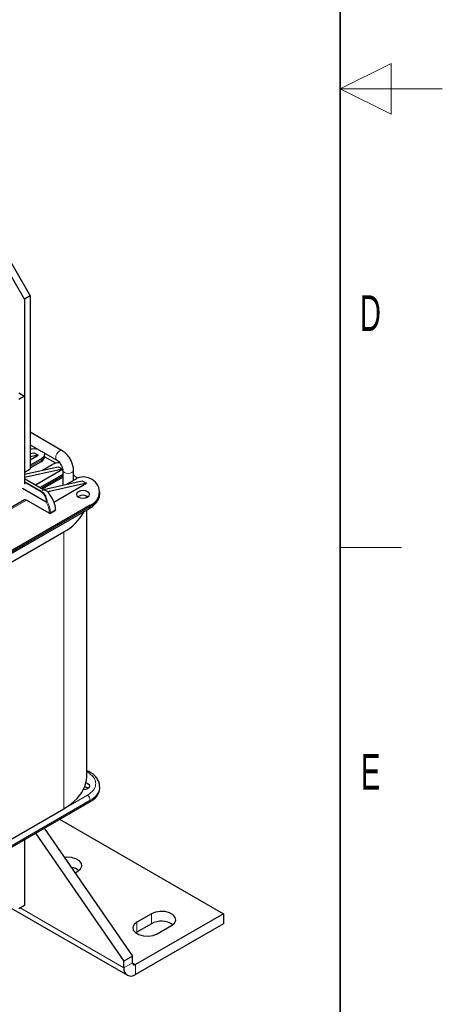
# Model space of a CAD drawing. Header units: millimetres. Extents: x 5 to 418, y 2 to 292.
# Tile 48 of 51: x 377 to 418, y 57 to 154. Entities that reach past the tile are written whole.
import ezdxf

# ---------------------------------------------------------------- set-up
doc = ezdxf.new("R2010")
doc.units = ezdxf.units.MM
doc.layers.add('SLD-0', color=7, linetype='Continuous')
doc.styles.add('SLDTEXTSTYLE0', font='TXT', dxfattribs={"width": 0.605})

msp = doc.modelspace()

# ---------------------------------------------------------------- linework, layer by layer
at = {"color": 7, "linetype": 'Continuous', "lineweight": 25}
for p, q in [((377.0264, 126.6194), (374.198, 131.5184)), ((374.7637, 131.845), (377.5921, 126.946)), ((377.5921, 126.946), (377.0264, 126.6194)), ((377.0264, 126.6194), (377.0264, 109.6354)), ((377.5921, 126.946), (377.5921, 109.962)), ((376.4608, 117.4415), (377.0264, 117.1149)), ((377.0264, 117.1149), (376.4608, 116.7883)), ((377.0264, 117.1149), (377.0264, 108.4792)), ((380.727, 111.7499), (377.5921, 113.5596)), ((377.5921, 112.3402), (380.199, 110.8353)), ((377.731, 111.8896), (377.5921, 111.9698)), ((377.5921, 111.475), (377.9457, 111.5536)), ((377.5921, 110.8596), (378.3699, 111.3086)), ((378.3699, 111.3086), (377.5921, 111.1357)), ((377.9457, 111.5536), (378.3699, 111.3086)), ((380.1069, 110.518), (378.9886, 111.1636)), ((379.0047, 111.2351), (379.0047, 111.3658)), ((377.0264, 109.4495), (380.3216, 110.182)), ((378.7235, 110.9739), (377.5921, 110.3208)), ((377.5921, 110.0548), (378.6406, 110.6601)), ((378.8037, 109.8446), (379.7417, 110.3861)), ((380.3216, 110.182), (380.7458, 109.9371)), ((377.0264, 109.6354), (377.5921, 109.962)), ((380.7458, 109.9371), (377.0264, 109.1102)), ((378.1014, 108.4105), (380.7458, 109.9371)), ((380.7835, 109.42), (378.5681, 108.1411)), ((378.7985, 108.0081), (380.7835, 109.154)), ((380.7835, 109.8229), (380.7835, 108.385)), ((381.8395, 108.854), (381.8395, 109.8229)), ((377.0264, 109.0311), (378.8791, 107.9616)), ((378.8791, 107.9616), (382.6974, 108.8104)), ((383.1217, 108.5655), (379.4876, 107.7576)), ((379.9229, 106.7189), (383.1217, 108.5655)), ((381.1795, 108.473), (382.1176, 109.0145)), ((382.6974, 108.8104), (383.1217, 108.5655)), ((378.9498, 107.9208), (378.8791, 107.9616)), ((379.4876, 107.7576), (379.3033, 107.6512)), ((382.3156, 107.2673), (382.2654, 107.2347)), ((384.4125, 107.5776), (384.4125, 107.7083)), ((377.0244, 106.928), (368.9713, 102.279)), ((383.4753, 106.402), (369.0786, 98.091)), ((379.4589, 105.6183), (377.2244, 106.9082)), ((368.9957, 97.7772), (383.3924, 106.0882)), ((379.572, 105.6183), (380.0811, 105.9122)), ((380.0811, 105.9612), (380.0811, 105.9122)), ((383.1284, 79.7581), (383.1284, 105.9358)), ((371.9636, 98.646), (380.8731, 103.7894)), ((384.4125, 78.6394), (384.4125, 78.7701)), ((369.0786, 69.0221), (383.4753, 77.3332)), ((371.9636, 71.4715), (380.8731, 76.6149)), ((380.4754, 75.6014), (396.5426, 66.3261)), ((378.9553, 74.7239), (387.633, 62.1625)), ((377.0264, 73.6104), (377.0264, 67.1426)), ((378.1068, 74.234), (386.7845, 61.6727)), ((381.9883, 70.3335), (382.259, 70.4897)), ((375.709, 66.872), (387.1159, 60.2869)), ((377.0264, 67.1426), (376.4608, 66.816)), ((396.5426, 66.3261), (387.9159, 61.346)), ((389.4715, 66.3261), (388.0573, 65.5097)), ((396.5426, 66.3261), (396.5426, 65.3462)), ((396.5426, 65.3462), (387.9159, 60.3661)), ((389.4715, 65.3462), (388.0573, 64.5298)), ((390.0372, 64.3667), (391.4514, 65.1831)), ((388.0573, 64.5298), (387.9338, 64.4482)), ((387.633, 62.1625), (386.7845, 61.6727)), ((387.633, 61.5093), (387.633, 62.1625)), ((386.7845, 61.0195), (386.7845, 61.6727))]:
    msp.add_line(p, q, dxfattribs=at)
at = {"color": 7, "linetype": 'Continuous', "lineweight": 18}
for p, q in [((378.7235, 110.8433), (377.5921, 110.1901)), ((378.7235, 110.9739), (378.7235, 110.8433)), ((380.7835, 109.2894), (378.6813, 108.0758)), ((377.0264, 108.7367), (378.6948, 107.7736)), ((377.0264, 108.6594), (378.6499, 107.7222)), ((376.8284, 108.0454), (379.1593, 106.6998)), ((379.1711, 106.7464), (376.8402, 108.092)), ((378.9498, 107.9208), (378.6948, 107.7736)), ((383.4753, 106.2714), (369.0786, 97.9603)), ((369.1264, 102.2333), (377.2244, 106.9082)), ((383.4753, 106.402), (383.4753, 106.2714)), ((379.4589, 105.6673), (379.4589, 105.6183)), ((380.0811, 105.9612), (379.572, 105.6673)), ((379.572, 105.6183), (379.572, 105.6673)), ((380.8731, 103.7894), (380.8731, 76.6149)), ((369.0786, 69.1528), (383.4753, 77.4638)), ((383.1924, 77.9537), (380.8731, 76.6148)), ((383.4753, 77.4638), (383.4753, 77.3332)), ((376.6021, 66.8976), (386.7845, 61.0195)), ((389.4715, 66.3261), (389.4715, 65.3462)), ((388.0573, 65.5097), (388.0573, 64.5298)), ((386.7845, 61.0195), (387.633, 61.5093)), ((387.633, 61.5093), (387.9159, 61.346)), ((387.9159, 61.346), (387.9159, 60.3661))]:
    msp.add_line(p, q, dxfattribs=at)
at = {"color": 7, "linetype": 'Continuous', "lineweight": 25, "flags": 128}
for points in [[(378.9439, 111.5599), (379.0047, 111.3658), (378.9316, 111.1537), (378.7235, 110.9739)], [(378.7235, 110.8433), (378.9316, 111.0231), (379.0047, 111.2351)], [(382.1945, 109.0544), (382.1865, 109.0629), (381.8395, 109.3945)], [(382.3156, 107.7246), (382.1769, 107.6047), (382.1281, 107.4634), (382.1769, 107.322), (382.3156, 107.2021), (382.5232, 107.122), (382.7681, 107.0939), (383.0131, 107.122), (383.2207, 107.2021), (383.3594, 107.322), (383.4081, 107.4634), (383.3594, 107.6047), (383.2207, 107.7246), (383.0131, 107.8047), (382.7681, 107.8328), (382.5232, 107.8047), (382.3156, 107.7246)], [(383.1188, 107.1543), (383.1088, 107.2496), (383.0987, 107.3225)], [(380.8731, 76.6149), (381.5925, 77.0942), (382.1865, 77.6277), (382.6429, 78.2047), (382.9524, 78.8132), (383.1088, 79.4409), (383.1284, 79.7581)], [(383.0629, 79.1797), (383.2207, 79.113), (383.3594, 78.9932), (383.4081, 78.8518), (383.3594, 78.7104), (383.2207, 78.5905), (383.0131, 78.5104), (382.8048, 78.4829)], [(382.259, 70.4897), (382.5379, 70.7197), (382.6638, 70.9908), (382.6214, 71.2704), (382.4159, 71.5248), (382.0721, 71.7233), (381.6314, 71.8419), (381.1471, 71.8664), (380.9427, 71.8472)], [(391.4514, 65.1831), (391.7303, 65.413), (391.8561, 65.6841), (391.8138, 65.9638), (391.6083, 66.2181), (391.2645, 66.4166), (390.8238, 66.5352), (390.3394, 66.5597), (389.8698, 66.4871), (389.4715, 66.3261)], [(388.0573, 65.5097), (387.7784, 65.2797), (387.6526, 65.0086), (387.695, 64.729), (387.9004, 64.4746), (388.2442, 64.2761), (388.6849, 64.1575), (389.1693, 64.133), (389.6389, 64.2057), (390.0372, 64.3667)]]:
    msp.add_lwpolyline(points, dxfattribs=at)
at = {"color": 7, "linetype": 'Continuous', "lineweight": 18, "flags": 128}
for points in [[(380.1947, 110.8379), (380.118, 110.9285), (380.0896, 111.077), (380.118, 111.2584), (380.199, 111.445), (380.3201, 111.6084), (380.463, 111.7237), (380.6059, 111.7734), (380.727, 111.7498), (380.7271, 111.7497)], [(380.7835, 109.819), (380.8237, 109.7062), (380.9382, 109.6074), (381.1094, 109.5413), (381.3115, 109.5181), (381.5136, 109.5413), (381.6849, 109.6074), (381.7993, 109.7062), (381.8395, 109.8229), (381.8395, 109.8231)]]:
    msp.add_lwpolyline(points, dxfattribs=at)
at = {"color": 7, "linetype": 'Continuous', "lineweight": 25}
for centre, radius, start, end in [((378.0454, 110.3378), 1.583, 77.766155, 106.640016), ((380.4133, 109.0848), 1.4644, 86.344319, 117.296796), ((382.7964, 107.7044), 1.4755, 62.609672, 117.390328), ((382.9795, 107.7083), 1.3972, 290.783421, 69.216579), ((377.5793, 105.8338), 2.5051, 2.915292, 46.511408), ((382.7656, 106.4404), 0.9414, 57.535675, 118.55302), ((377.1073, 106.7446), 0.2012, 54.382423, 114.307119), ((379.5155, 105.7275), 0.123, 242.609672, 297.390328), ((378.726, 107.9292), 4.6635, 297.412886, 332.62946), ((382.8338, 77.9822), 0.7758, 55.708998, 82.978567), ((382.811, 78.7991), 1.6094, 294.374658, 354.305201), ((381.381, 69.1003), 1.7795, 55.751447, 82.210096), ((390.4538, 63.5148), 2.0782, 57.351721, 118.20711), ((387.4742, 60.9076), 0.6987, 170.785963, 309.203285), ((387.8055, 61.4813), 0.1747, 170.785963, 309.203285)]:
    msp.add_arc(centre, radius, start, end, dxfattribs=at)
at = {"color": 7, "linetype": 'Continuous', "lineweight": 18}
for centre, radius, start, end in [((378.5275, 110.8216), 0.1972, 305.013333, 6.298848), ((378.7587, 107.6725), 0.1196, 122.327856, 155.451008), ((382.811, 107.7373), 1.6094, 294.374658, 354.305201), ((377.3409, 110.0722), 3.8314, 298.333427, 300.001043), ((379.2695, 106.6969), 0.1103, 153.282945, 178.457528), ((377.2797, 105.5915), 2.2935, 1.893786, 30.461157), ((383.2792, 106.2497), 0.1972, 305.013333, 6.298848), ((379.5155, 105.7764), 0.123, 242.609672, 297.390328), ((383.3099, 80.0751), 0.2022, 66.60496, 125.537657), ((382.8431, 78.9061), 1.5748, 293.669056, 355.285198), ((382.8612, 77.4359), 0.6147, 2.605478, 57.394522)]:
    msp.add_arc(centre, radius, start, end, dxfattribs=at)
at = {"color": 7, "linetype": 'Continuous', "lineweight": 25}
msp.add_ellipse((382.6301, 108.7389), major_axis=(3.8479, 0.6203), ratio=0.2191633, start_param=3.4045164, end_param=3.7223401, dxfattribs=at)
for points, knots in [([(378.6365, 110.6645), (378.6618, 110.6774), (378.753, 110.7238), (378.8768, 110.8503), (378.9886, 111.0337), (378.9942, 111.1726), (378.9966, 111.2338)], [0, 0, 0, 0, 0.1169482, 0.4202748, 0.7443503, 1, 1, 1, 1]), ([(381.8395, 109.8229), (381.8361, 109.9032), (381.8266, 110.1251), (381.7299, 110.5012), (381.5341, 110.9281), (381.2613, 111.3144), (380.9822, 111.5879), (380.7936, 111.7076), (380.727, 111.7499)], [0, 0, 0, 0, 0.1102444, 0.3045587, 0.4986488, 0.6935231, 0.8917289, 1, 1, 1, 1]), ([(380.199, 110.8353), (380.2261, 110.8182), (380.2962, 110.7738), (380.4333, 110.6457), (380.5834, 110.4467), (380.7056, 110.2092), (380.7743, 109.9811), (380.7807, 109.8714), (380.7835, 109.8229)], [0, 0, 0, 0, 0.1058114, 0.2739362, 0.4575754, 0.6515367, 0.8457071, 1, 1, 1, 1]), ([(383.3868, 106.0922), (383.4612, 106.1347), (383.6556, 106.2458), (383.9145, 106.4674), (384.1618, 106.7538), (384.3309, 107.0825), (384.4168, 107.3638), (384.4031, 107.5293), (384.3996, 107.5713)], [0, 0, 0, 0, 0.1211477, 0.3164419, 0.5153917, 0.7184198, 0.928489, 1, 1, 1, 1]), ([(383.3891, 80.2561), (383.3729, 80.2669), (383.3061, 80.3113), (383.2164, 80.347), (383.1404, 80.3607), (383.1284, 80.3629)], [0, 0, 0, 0, 0.2124879, 0.8756632, 1, 1, 1, 1]), ([(384.399, 78.7769), (384.399, 78.8634), (384.3989, 79.0812), (384.2673, 79.4178), (384.0344, 79.7599), (383.7382, 80.044), (383.4962, 80.1909), (383.3882, 80.2565)], [0, 0, 0, 0, 0.1467141, 0.3693215, 0.595284, 0.8192344, 1, 1, 1, 1])]:
    msp.add_open_spline(points, degree=3, knots=knots, dxfattribs=at)
at = {"color": 7, "linetype": 'Continuous', "lineweight": 18}
for points, knots in [([(378.6499, 107.7222), (378.7184, 107.6741), (378.8584, 107.5758), (379.0151, 107.3445), (379.1276, 107.0652), (379.1564, 106.8536), (379.1711, 106.7464)], [0, 0, 0, 0, 0.235632, 0.481585, 0.7374213, 1, 1, 1, 1]), ([(378.6948, 107.7736), (378.7672, 107.7229), (378.9147, 107.6197), (379.0804, 107.3809), (379.2038, 107.0907), (379.2385, 106.8696), (379.2567, 106.7542)], [0, 0, 0, 0, 0.2375014, 0.4832155, 0.7301644, 1, 1, 1, 1]), ([(379.2567, 106.7542), (379.2487, 106.7545), (379.235, 106.755), (379.2118, 106.7537), (379.1904, 106.751), (379.1773, 106.7479), (379.1711, 106.7464)], [0, 0, 0, 0, 0.2916886, 0.4999364, 0.7625158, 1, 1, 1, 1]), ([(383.1924, 80.2397), (383.415, 80.0806), (383.7575, 79.8359), (383.9715, 79.4273), (384.0332, 79.0967), (383.9715, 78.7661), (383.7575, 78.3574), (383.415, 78.1128), (383.1924, 77.9537)], [0, 0, 0, 0, 0.2394568, 0.3683607, 0.5, 0.6316393, 0.7605432, 1, 1, 1, 1])]:
    msp.add_open_spline(points, degree=3, knots=knots, dxfattribs=at)
msp.add_open_spline([(379.1593, 106.6998), (379.2453, 106.5237), (379.4172, 106.1714), (379.445, 105.8353), (379.4589, 105.6673)], degree=3, dxfattribs=at)
at = {"layer": 'SLD-0', "lineweight": 35}
msp.add_line((408, 12), (408, 282.5), dxfattribs=at)
at = {"layer": 'SLD-0', "color": 7, "linetype": 'Continuous', "lineweight": 18}
for p, q in [((413, 149.75), (408, 147.25)), ((413, 144.75), (413, 149.75)), ((418, 147.25), (408, 147.25)), ((408, 147.25), (413, 144.75))]:
    msp.add_line(p, q, dxfattribs=at)
at = {"layer": 'SLD-0', "lineweight": 18}
msp.add_line((408, 102.25), (414, 102.25), dxfattribs=at)

# ---------------------------------------------------------------- texts
at = {"layer": 'SLD-0', "char_height": 3.5, "attachment_point": 2, "style": 'SLDTEXTSTYLE0'}
for s, insert in [('D', (410.9597, 127.0011)), ('E', (410.9816, 82.0011))]:
    msp.add_mtext(s, dxfattribs=dict(at, insert=insert))

doc.saveas('drawing.dxf')
